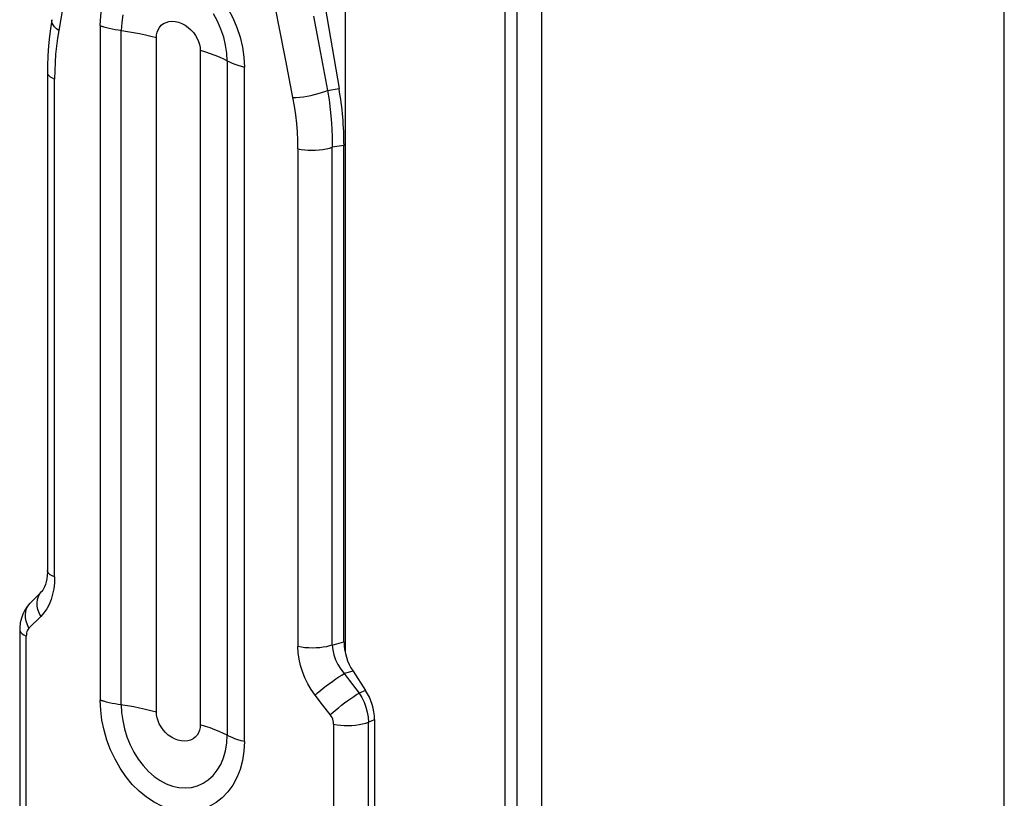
# Model space of a CAD drawing. Header units: inches. Extents: x 0 to 15.7, y 0 to 12.1.
# Tile 11 of 13: x 12.8 to 15.7, y 5.9 to 8.2. Entities that reach past the tile are written whole.
import ezdxf

# ---------------------------------------------------------------- set-up
doc = ezdxf.new("R2010")
doc.units = ezdxf.units.IN
doc.header["$LTSCALE"] = 0.864286
doc.header["$MEASUREMENT"] = 0
doc.layers.get('0').update_dxf_attribs({"linetype": 'CONTINUOUS'})

msp = doc.modelspace()

# ---------------------------------------------------------------- linework, layer by layer
at = {"color": 7, "linetype": 'Continuous'}
for p, q in [((15.7143, 0), (15.7143, 12.1429)), ((14.344, 8.7163), (14.344, 4.9811)), ((14.2351, 8.6651), (14.2351, 4.9516)), ((13.7625, 8.531), (13.7625, 6.3742)), ((13.6748, 8.4495), (13.7446, 8.0434)), ((13.5658, 8.2364), (13.5447, 8.3467)), ((12.9323, 8.3142), (12.9148, 8.2153)), ((13.6688, 8.2579), (13.6895, 8.1479)), ((13.0377, 8.2296), (13.0377, 6.2318)), ((13.5869, 8.1263), (13.5658, 8.2364)), ((13.1, 6.2179), (13.1, 8.2156)), ((13.2038, 6.1964), (13.2038, 8.1942)), ((13.3336, 8.1569), (13.3336, 6.1591)), ((13.6895, 8.1479), (13.7104, 8.038)), ((13.4134, 8.1257), (13.4134, 6.1279)), ((13.4643, 6.1093), (13.4643, 8.1071)), ((13.6081, 8.0164), (13.5869, 8.1263)), ((12.8813, 8.09), (12.8813, 6.6158)), ((12.9026, 6.5974), (12.9026, 8.0716)), ((13.7104, 8.038), (13.7446, 8.0434)), ((13.7593, 7.8749), (13.7246, 7.8694)), ((13.7593, 6.4043), (13.7593, 7.8749)), ((13.623, 7.8648), (13.623, 6.3907)), ((13.7246, 6.3952), (13.7246, 7.8694)), ((12.8536, 6.5429), (12.8292, 6.5179)), ((12.8536, 6.5429), (12.864, 6.5535)), ((12.8618, 6.4801), (12.8266, 6.4451)), ((12.7992, 6.4398), (12.7992, 4.0209)), ((12.8188, 4.0031), (12.8188, 6.422)), ((13.7246, 6.3952), (13.7593, 6.4043)), ((13.786, 6.3175), (13.76, 6.3107)), ((13.76, 6.3107), (13.7746, 6.2914)), ((13.786, 6.3175), (13.8233, 6.2611)), ((13.7746, 6.2914), (13.8039, 6.253)), ((13.6959, 6.2181), (13.6736, 6.2471)), ((13.8233, 6.2611), (13.8039, 6.253)), ((13.7184, 6.1892), (13.6959, 6.2181)), ((13.7285, 6.1609), (13.7285, 3.742)), ((13.8314, 6.1671), (13.8499, 6.1752)), ((13.8314, 3.7484), (13.8314, 6.1671)), ((13.8499, 6.175), (13.8499, 3.754))]:
    msp.add_line(p, q, dxfattribs=at)
for points in [[(14.2707, 8.6785), (14.2706, 8.678), (14.2706, 8.6776), (14.2706, 8.6771), (14.2706, 8.6766), (14.2706, 8.6762), (14.2706, 4.9622)], [(13.0377, 8.2296), (13.039, 8.2584), (13.0427, 8.2855), (13.049, 8.3112), (13.0575, 8.3351), (13.0685, 8.3569), (13.0815, 8.3763), (13.0967, 8.3931), (13.1137, 8.4071), (13.1326, 8.4181), (13.1529, 8.426), (13.1745, 8.4306), (13.1971, 8.432), (13.2205, 8.43), (13.2447, 8.4247)], [(13.2447, 8.4247), (13.2691, 8.416), (13.2929, 8.4044), (13.3164, 8.3898), (13.339, 8.3725), (13.3606, 8.3525), (13.3808, 8.3303), (13.3992, 8.306), (13.4157, 8.2801), (13.4301, 8.2528), (13.4422, 8.2245), (13.4518, 8.1953), (13.4587, 8.1657), (13.4629, 8.1364), (13.4643, 8.1071)], [(13.1044, 8.2612), (13.1011, 8.239), (13.1, 8.2156)], [(13.4134, 8.1257), (13.4123, 8.1484), (13.4089, 8.1721), (13.4032, 8.1958), (13.3951, 8.2195), (13.3849, 8.2425), (13.3727, 8.2643)], [(12.8944, 8.2473), (12.8911, 8.2271), (12.8874, 8.1986), (12.8845, 8.1696), (12.8826, 8.1403), (12.8815, 8.1107), (12.8813, 8.09)], [(12.9148, 8.2153), (12.9077, 8.2206), (12.902, 8.2262), (12.8979, 8.2318), (12.8953, 8.2374), (12.8942, 8.243), (12.8944, 8.2473)], [(13.0377, 8.2296), (13.0394, 8.229), (13.0411, 8.2285), (13.0428, 8.2279), (13.0445, 8.2274), (13.0463, 8.2269), (13.0481, 8.2264)], [(13.0481, 8.2264), (13.056, 8.2242), (13.0642, 8.2222), (13.0728, 8.2203), (13.0816, 8.2186), (13.0907, 8.217)], [(13.2038, 8.1942), (13.2043, 8.2023), (13.206, 8.21), (13.2089, 8.2176), (13.213, 8.2246), (13.2184, 8.2307), (13.2249, 8.2357), (13.2325, 8.2394), (13.2409, 8.2418), (13.2501, 8.2427), (13.2598, 8.2421), (13.2697, 8.2398), (13.2796, 8.2361), (13.2892, 8.2309), (13.2982, 8.2246), (13.3063, 8.2173), (13.3136, 8.2092), (13.3197, 8.2007), (13.3248, 8.1917), (13.3288, 8.1827), (13.3315, 8.1737), (13.3331, 8.1652), (13.3336, 8.1569)], [(12.9148, 8.2153), (12.911, 8.1923), (12.908, 8.1689), (12.9056, 8.145), (12.9039, 8.1209), (12.9029, 8.0964), (12.9026, 8.0716)], [(13.0907, 8.217), (13.1185, 8.2128), (13.1366, 8.2097), (13.1543, 8.2063), (13.1714, 8.2026), (13.1879, 8.1985), (13.2038, 8.1942)], [(13.3336, 8.1569), (13.3488, 8.1523), (13.3633, 8.1475), (13.3771, 8.1424), (13.39, 8.137), (13.4021, 8.1315), (13.4134, 8.1257)], [(13.4134, 8.1257), (13.4204, 8.1221), (13.428, 8.1188), (13.4363, 8.1156), (13.4451, 8.1126), (13.4544, 8.1097), (13.4643, 8.1071)], [(12.8813, 8.09), (12.8813, 8.0891), (12.8825, 8.0853), (12.8852, 8.0816), (12.8895, 8.078), (12.8953, 8.0747), (12.9026, 8.0716)], [(13.6081, 8.0164), (13.6179, 8.0168), (13.6284, 8.0178), (13.639, 8.0191), (13.6499, 8.0209), (13.661, 8.023), (13.672, 8.0255), (13.6827, 8.0283), (13.6928, 8.0313), (13.7022, 8.0346), (13.7104, 8.038)], [(13.7104, 8.038), (13.715, 8.0096), (13.7187, 7.9813), (13.7215, 7.9531), (13.7234, 7.925), (13.7244, 7.8971), (13.7246, 7.8694)], [(13.623, 7.8648), (13.6226, 7.8898), (13.6214, 7.915), (13.6193, 7.9402), (13.6164, 7.9656), (13.6127, 7.9909), (13.6081, 8.0164)], [(13.623, 7.8648), (13.6328, 7.863), (13.6431, 7.8616), (13.6537, 7.8608), (13.6644, 7.8605), (13.6754, 7.8606), (13.6863, 7.8614), (13.6969, 7.8626), (13.707, 7.8644), (13.7163, 7.8666), (13.7246, 7.8694)], [(12.9026, 6.5974), (12.9019, 6.5794), (12.8999, 6.5622), (12.8966, 6.5456), (12.892, 6.5299), (12.8861, 6.5155), (12.8792, 6.5023), (12.871, 6.4905), (12.8618, 6.4801)], [(12.8813, 6.6158), (12.8813, 6.6126), (12.8807, 6.6016), (12.8794, 6.5915), (12.8776, 6.5823), (12.8753, 6.5742), (12.8727, 6.5673), (12.8699, 6.5617), (12.8672, 6.5573), (12.8648, 6.5543), (12.864, 6.5535)], [(12.9026, 6.5974), (12.8955, 6.6004), (12.8898, 6.6036), (12.8856, 6.607), (12.8828, 6.6106), (12.8814, 6.6143), (12.8813, 6.6158)], [(12.8618, 6.4801), (12.8569, 6.4903), (12.8533, 6.5006), (12.8514, 6.5106), (12.8509, 6.5203), (12.8519, 6.5298), (12.8544, 6.5386), (12.8585, 6.5466), (12.864, 6.5534)], [(12.8292, 6.5179), (12.8217, 6.5092), (12.8146, 6.4987), (12.8087, 6.4871), (12.8041, 6.4744), (12.8009, 6.4606), (12.7993, 6.4459), (12.7992, 6.4398)], [(12.8266, 6.4451), (12.8218, 6.4553), (12.8184, 6.4656), (12.8165, 6.4756), (12.8161, 6.4852), (12.8172, 6.4946), (12.8198, 6.5034), (12.8239, 6.5113), (12.8292, 6.5179)], [(12.8266, 6.4451), (12.8243, 6.4423), (12.8223, 6.4391), (12.8208, 6.4353), (12.8197, 6.4312), (12.819, 6.4268), (12.8188, 6.422)], [(12.7992, 6.4398), (12.7998, 6.4364), (12.8021, 6.4325), (12.8061, 6.4288), (12.8116, 6.4252), (12.8188, 6.422)], [(13.7246, 6.3952), (13.7165, 6.3925), (13.7076, 6.3903), (13.698, 6.3886), (13.6878, 6.3873), (13.6771, 6.3865), (13.666, 6.3863), (13.6548, 6.3866), (13.6438, 6.3874), (13.6331, 6.3888), (13.623, 6.3907)], [(13.6736, 6.2471), (13.662, 6.2635), (13.6519, 6.2805), (13.6432, 6.2984), (13.636, 6.3167), (13.6303, 6.3351), (13.6263, 6.3537), (13.6239, 6.3722), (13.623, 6.3907)], [(13.7246, 6.3952), (13.7261, 6.3807), (13.7294, 6.3661), (13.7345, 6.3515), (13.7413, 6.3372), (13.7499, 6.3236), (13.76, 6.3107)], [(13.6736, 6.2471), (13.6811, 6.2537), (13.6894, 6.2607), (13.6981, 6.2676), (13.707, 6.2746), (13.7164, 6.2816), (13.7258, 6.2885), (13.7351, 6.295), (13.7441, 6.3009), (13.7525, 6.3063), (13.76, 6.3107)], [(13.7184, 6.1892), (13.7259, 6.1958), (13.7341, 6.2028), (13.7427, 6.2097), (13.7517, 6.2167), (13.7609, 6.2237), (13.7702, 6.2306), (13.7794, 6.2371), (13.7882, 6.2431), (13.7965, 6.2485), (13.8039, 6.253)], [(13.8039, 6.253), (13.8121, 6.24), (13.819, 6.2261), (13.8244, 6.2117), (13.8284, 6.1969), (13.8307, 6.1821), (13.8314, 6.1673)], [(13.2447, 5.909), (13.2204, 5.9178), (13.197, 5.9296), (13.1744, 5.9445), (13.1528, 5.9623), (13.1324, 5.9827), (13.1135, 6.0055), (13.0965, 6.0303), (13.0814, 6.0568), (13.0683, 6.0846), (13.0574, 6.1135), (13.0489, 6.1431), (13.0427, 6.173), (13.039, 6.2025), (13.0377, 6.2318)], [(13.0481, 6.2286), (13.0463, 6.2291), (13.0445, 6.2296), (13.0428, 6.2302), (13.0411, 6.2307), (13.0394, 6.2312), (13.0377, 6.2318)], [(13.1186, 6.2151), (13.0907, 6.2193), (13.0816, 6.2208), (13.0728, 6.2225), (13.0643, 6.2244), (13.056, 6.2264), (13.0481, 6.2286)], [(13.1, 6.2179), (13.101, 6.1951), (13.1041, 6.1713), (13.1092, 6.1473), (13.1166, 6.1234), (13.126, 6.1), (13.1372, 6.0778), (13.1501, 6.0571), (13.1645, 6.0381), (13.1802, 6.021), (13.1971, 6.0062), (13.2148, 5.994), (13.2331, 5.9843), (13.2518, 5.9773), (13.2706, 5.9733), (13.2894, 5.972), (13.3076, 5.9737), (13.3252, 5.9784), (13.3421, 5.9859), (13.3575, 5.9961), (13.3715, 6.0089), (13.3838, 6.0242), (13.3942, 6.0416), (13.4025, 6.061), (13.4085, 6.0821), (13.4122, 6.1045), (13.4134, 6.1279)], [(13.2038, 6.1964), (13.1879, 6.2007), (13.1714, 6.2048), (13.1543, 6.2085), (13.1367, 6.2119), (13.1186, 6.2151)], [(13.3336, 6.1591), (13.3332, 6.1511), (13.3315, 6.1433), (13.3285, 6.1357), (13.3244, 6.1287), (13.319, 6.1227), (13.3125, 6.1177), (13.305, 6.1139), (13.2965, 6.1115), (13.2873, 6.1106), (13.2776, 6.1112), (13.2677, 6.1135), (13.2578, 6.1172), (13.2482, 6.1224), (13.2392, 6.1288), (13.2311, 6.136), (13.2239, 6.1441), (13.2177, 6.1527), (13.2126, 6.1616), (13.2087, 6.1706), (13.2059, 6.1796), (13.2043, 6.1882), (13.2038, 6.1964)], [(13.7285, 6.1609), (13.7281, 6.1658), (13.7273, 6.1707), (13.7258, 6.1756), (13.7239, 6.1803), (13.7214, 6.1849), (13.7184, 6.1892)], [(13.4134, 6.1279), (13.4022, 6.1337), (13.3901, 6.1392), (13.3771, 6.1446), (13.3634, 6.1497), (13.3489, 6.1545), (13.3336, 6.1591)], [(13.7285, 6.1609), (13.7387, 6.1591), (13.7494, 6.1579), (13.7603, 6.1572), (13.7714, 6.157), (13.7826, 6.1574), (13.7937, 6.1583), (13.8043, 6.1598), (13.8144, 6.1618), (13.8235, 6.1643), (13.8314, 6.1673)], [(13.4643, 6.1093), (13.4545, 6.112), (13.4451, 6.1148), (13.4363, 6.1178), (13.4281, 6.121), (13.4204, 6.1244), (13.4134, 6.1279)], [(13.4643, 6.1093), (13.4628, 6.0805), (13.4586, 6.0531), (13.4517, 6.0271), (13.4421, 6.0028), (13.43, 5.9806), (13.4156, 5.9606), (13.399, 5.9432), (13.3806, 5.9287), (13.3604, 5.9171), (13.3388, 5.9088), (13.3163, 5.9037), (13.2929, 5.902), (13.2691, 5.9038), (13.2447, 5.909)]]:
    msp.add_lwpolyline(points, dxfattribs=at)
for centre, major_axis, ratio, start_param, end_param in [((13.1558, 8.0522), (-0.2931, 0.7409), 0.712174, -2.077786, -1.856758), ((13.8499, 6.378), (-0.0446, 0.1099), 0.716957, 1.055668, 1.844306), ((13.7593, 6.2009), (-0.0446, 0.1094), 0.720345, -2.086041, -1.300843)]:
    msp.add_ellipse(centre, major_axis=major_axis, ratio=ratio, start_param=start_param, end_param=end_param, dxfattribs=at)

doc.saveas('drawing.dxf')
